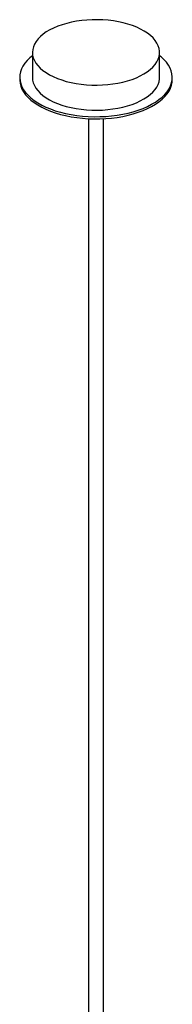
# Paper-space layout '_Trimétrica' of a CAD drawing. Header units: millimetres. Extents: x -568 to 423, y -359 to 1191.
# Tile 2 of 2: x -132 to -12, y 416 to 1191. Entities that reach past the tile are written whole.
import ezdxf

# ---------------------------------------------------------------- set-up
doc = ezdxf.new("R2010")
doc.units = ezdxf.units.MM

psp = doc.layouts.new('_Trimétrica')

# ---------------------------------------------------------------- linework, layer by layer
at = {"color": 7, "linetype": 'Continuous', "lineweight": 25}
for p, q in [((-122.48, 1165.62), (-122.48, 1145.91)), ((-22.48, 1145.91), (-22.48, 1165.62)), ((-132.48, 1145.91), (-132.48, 1144.19)), ((-12.48, 1144.19), (-12.48, 1145.91)), ((-78.48, 1113.44), (-78.48, 115.59)), ((-66.48, 115.59), (-66.48, 1113.44))]:
    psp.add_line(p, q, dxfattribs=at)
at = {"color": 7, "linetype": 'Continuous', "lineweight": 25, "flags": 128}
for points in [[(-95.82, 1142.84), (-92.04, 1141.92), (-88.12, 1141.16), (-84.09, 1140.57), (-79.98, 1140.16), (-75.82, 1139.93), (-71.63, 1139.87), (-67.45, 1140), (-63.3, 1140.31), (-59.22, 1140.79), (-55.24, 1141.45), (-51.37, 1142.28), (-47.65, 1143.27), (-44.11, 1144.42), (-40.76, 1145.72), (-37.64, 1147.15), (-34.76, 1148.72), (-32.15, 1150.4), (-29.82, 1152.2), (-27.78, 1154.08), (-26.07, 1156.05), (-24.67, 1158.08), (-23.62, 1160.17), (-22.9, 1162.29), (-22.54, 1164.44), (-22.52, 1166.6), (-22.85, 1168.75), (-23.54, 1170.88), (-24.56, 1172.97), (-25.93, 1175.01), (-27.61, 1176.98), (-29.62, 1178.88), (-31.92, 1180.68), (-34.51, 1182.37), (-37.36, 1183.95), (-40.47, 1185.4), (-43.79, 1186.71), (-47.32, 1187.87), (-51.02, 1188.88), (-54.88, 1189.72), (-58.85, 1190.4), (-62.93, 1190.9), (-67.07, 1191.22), (-71.25, 1191.36), (-75.43, 1191.33), (-79.6, 1191.11), (-83.71, 1190.71), (-87.75, 1190.14), (-91.68, 1189.4), (-95.48, 1188.49), (-99.11, 1187.42), (-102.56, 1186.19), (-105.8, 1184.82), (-108.8, 1183.32), (-111.55, 1181.69), (-114.02, 1179.95), (-116.21, 1178.11), (-118.08, 1176.18), (-119.64, 1174.18), (-120.87, 1172.12), (-121.75, 1170.01), (-122.29, 1167.87), (-122.48, 1165.72), (-122.32, 1163.56), (-121.82, 1161.42), (-120.96, 1159.31), (-119.77, 1157.24), (-118.24, 1155.24), (-116.39, 1153.3), (-114.24, 1151.45), (-111.79, 1149.7), (-109.06, 1148.06), (-106.08, 1146.55), (-102.87, 1145.17), (-99.44, 1143.93), (-95.82, 1142.84)], [(-122.48, 1162.99), (-124.44, 1161.36), (-126.58, 1159.27), (-128.41, 1157.1), (-129.91, 1154.86), (-131.07, 1152.57), (-131.89, 1150.24), (-132.36, 1147.89), (-132.48, 1145.52), (-132.25, 1143.15), (-131.66, 1140.81), (-130.73, 1138.49), (-129.46, 1136.21), (-127.85, 1134), (-125.92, 1131.85), (-123.67, 1129.78), (-121.12, 1127.81), (-118.29, 1125.95), (-115.19, 1124.2), (-111.84, 1122.58), (-108.26, 1121.1), (-104.47, 1119.76), (-100.49, 1118.57)], [(-100.49, 1118.57), (-96.34, 1117.55), (-92.06, 1116.69), (-87.66, 1116.01), (-83.17, 1115.5), (-78.62, 1115.17), (-74.03, 1115.01), (-69.44, 1115.04), (-64.86, 1115.25), (-60.32, 1115.64), (-55.86, 1116.21), (-51.5, 1116.95), (-47.26, 1117.87), (-43.16, 1118.94), (-39.24, 1120.18), (-35.52, 1121.57), (-32.01, 1123.09), (-28.74, 1124.76), (-25.72, 1126.54), (-22.98, 1128.44), (-20.53, 1130.45), (-18.39, 1132.54), (-16.56, 1134.71), (-15.06, 1136.95), (-13.9, 1139.24), (-13.08, 1141.57), (-12.61, 1143.93), (-12.49, 1146.29), (-12.72, 1148.66), (-13.31, 1151), (-14.24, 1153.32), (-15.51, 1155.6), (-17.12, 1157.81), (-19.05, 1159.96), (-21.3, 1162.03), (-22.48, 1162.99)], [(-132.48, 1144.19), (-132.48, 1143.8), (-132.25, 1141.44), (-131.66, 1139.09), (-130.73, 1136.77), (-129.46, 1134.5), (-127.85, 1132.28), (-125.92, 1130.13), (-123.67, 1128.07), (-121.12, 1126.1), (-118.29, 1124.23), (-115.19, 1122.49), (-111.84, 1120.87), (-108.26, 1119.38), (-104.47, 1118.04), (-100.49, 1116.86)], [(-122.48, 1145.91), (-122.32, 1143.85), (-121.82, 1141.71), (-120.96, 1139.6), (-119.77, 1137.53), (-118.24, 1135.52), (-116.39, 1133.59), (-114.24, 1131.74), (-111.79, 1129.99), (-109.06, 1128.35), (-106.08, 1126.83), (-102.87, 1125.45), (-99.44, 1124.22), (-95.82, 1123.13)], [(-100.49, 1116.86), (-96.34, 1115.84), (-92.06, 1114.98), (-87.66, 1114.29), (-83.17, 1113.78), (-78.62, 1113.45), (-74.03, 1113.3), (-69.44, 1113.33), (-64.86, 1113.54), (-60.32, 1113.93), (-55.86, 1114.5), (-51.5, 1115.24), (-47.26, 1116.15), (-43.16, 1117.23), (-39.24, 1118.46), (-35.52, 1119.85), (-32.01, 1121.38), (-28.74, 1123.04), (-25.72, 1124.83), (-22.98, 1126.73), (-20.53, 1128.73), (-18.39, 1130.83), (-16.56, 1133), (-15.06, 1135.24), (-13.9, 1137.53), (-13.08, 1139.86), (-12.61, 1142.21), (-12.48, 1144.19)], [(-95.82, 1123.13), (-92.04, 1122.2), (-88.12, 1121.44), (-84.09, 1120.86), (-79.98, 1120.44), (-75.82, 1120.21), (-71.63, 1120.16), (-67.45, 1120.28), (-63.3, 1120.59), (-59.22, 1121.08), (-55.24, 1121.73), (-51.37, 1122.56), (-47.65, 1123.55), (-44.11, 1124.7), (-40.76, 1126), (-37.64, 1127.44), (-34.76, 1129), (-32.15, 1130.69), (-29.82, 1132.48), (-27.78, 1134.37), (-26.07, 1136.33), (-24.67, 1138.37), (-23.62, 1140.45), (-22.9, 1142.58), (-22.54, 1144.73), (-22.48, 1145.91)]]:
    psp.add_lwpolyline(points, dxfattribs=at)

doc.saveas('drawing.dxf')
